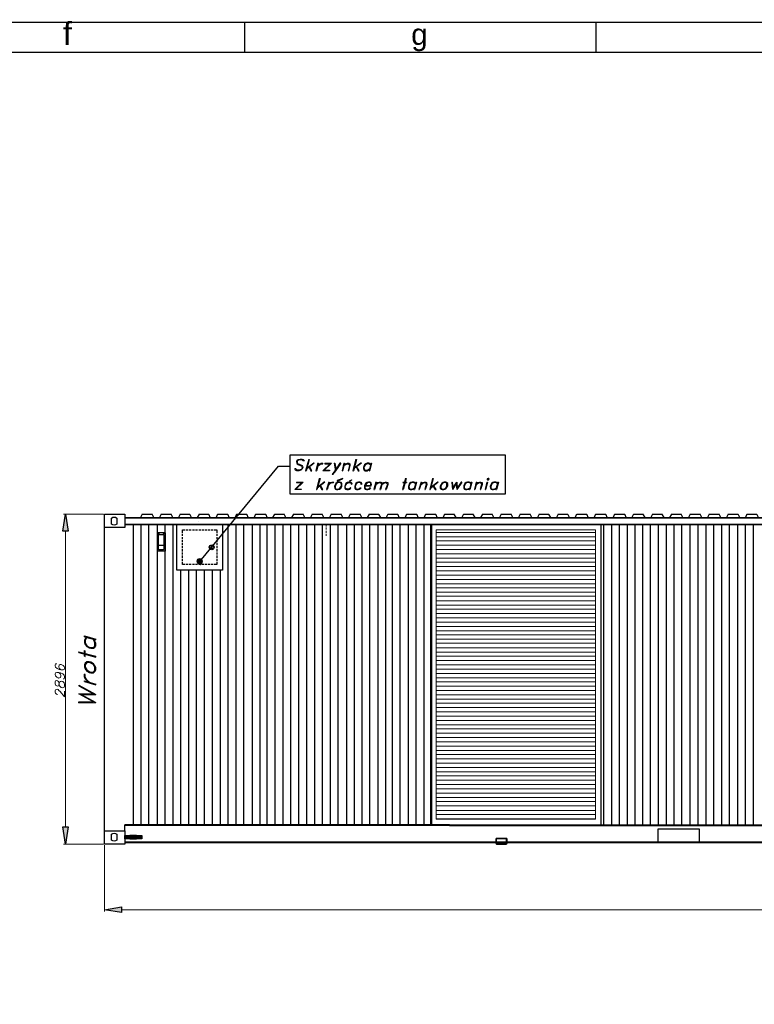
# Model space of a CAD drawing. Header units: millimetres. Extents: x 0 to 1151, y 0 to 297.
# Tile 76 of 93: x 223 to 312, y 179 to 297. Entities that reach past the tile are written whole.
import ezdxf

# ---------------------------------------------------------------- set-up
doc = ezdxf.new("R2010")
doc.units = ezdxf.units.MM
doc.header["$MEASUREMENT"] = 0
doc.layers.get('0').update_dxf_attribs({"linetype": 'CONTINUOUS'})
doc.styles.add('Arial$001H0', font='arial.ttf')

msp = doc.modelspace()

# ---------------------------------------------------------------- hatches: boundary and pattern name
at = {"true_color": 0x000007}
for points in [[(229.02, 235.65), (228.35, 235.65), (228.68, 237.68)], [(244.64, 232.22), (244.56, 231.97), (244.9, 231.97)], [(244.56, 231.97), (244.69, 231.72), (244.9, 231.97)], [(244.86, 232.31), (244.64, 232.22), (244.9, 231.97)], [(244.69, 231.72), (244.94, 231.63), (244.9, 231.97)], [(245.11, 232.27), (244.86, 232.31), (244.9, 231.97)], [(245.24, 232.01), (245.11, 232.27), (244.9, 231.97)], [(245.15, 231.76), (245.24, 232.01), (244.9, 231.97)], [(244.94, 231.63), (245.15, 231.76), (244.9, 231.97)], [(228.35, 199.97), (229.02, 199.97), (228.68, 197.89)], [(236.47, 198.53), (235.84, 198.53), (235.84, 198.91), (236.47, 198.91)], [(237.28, 198.91), (236.47, 198.91), (236.47, 198.53), (237.28, 198.53)], [(237.91, 198.53), (237.28, 198.53), (237.28, 198.91), (237.91, 198.91)], [(235.46, 190.31), (235.46, 189.64), (233.38, 189.97)]]:
    msp.add_hatch(color=7, dxfattribs=at).paths.add_polyline_path(points)

# ---------------------------------------------------------------- linework, layer by layer
at = {"color": 7, "linetype": 'Continuous', "lineweight": 25, "true_color": 0x000007}
for p, q in [((420.03, 297.01), (210.02, 297.01)), ((250.32, 297.01), (250.32, 293.37)), ((292.73, 297.01), (292.73, 293.37)), ((258.7, 243.86), (257.81, 243.15)), ((260.65, 243.78), (259.76, 242.93)), ((260.82, 243.86), (259.93, 242.98)), ((260.01, 243.86), (260.82, 243.86)), ((261.11, 243.86), (261.28, 242.93)), ((264.41, 243.86), (263.48, 243.15)), ((257.22, 241.49), (256.37, 240.65)), ((257.39, 241.54), (256.5, 240.69)), ((256.58, 241.54), (257.39, 241.54)), ((260.01, 241.54), (259.08, 240.82)), ((273.68, 241.54), (272.8, 240.82)), ((275.34, 241.54), (275.42, 240.65)), ((275.84, 241.37), (275.42, 240.65)), ((275.84, 241.37), (275.93, 240.65)), ((275.93, 241.54), (275.97, 240.82)), ((276.52, 241.54), (275.93, 240.65)), ((234.23, 236.5), (234.23, 237.22)), ((234.91, 236.5), (234.91, 237.22)), ((235.84, 237.26), (398.14, 237.26)), ((398.14, 237.26), (235.84, 237.26)), ((235.84, 236.46), (398.14, 236.46)), ((398.14, 236.46), (235.84, 236.46)), ((236.9, 200.22), (236.9, 236.46)), ((237.83, 200.22), (237.83, 236.46)), ((238.76, 200.22), (238.76, 236.46)), ((239.78, 200.22), (239.78, 236.46)), ((240.71, 200.22), (240.71, 236.46)), ((241.68, 200.22), (241.68, 236.46)), ((242.15, 236.46), (242.4, 236.46)), ((242.15, 236.2), (242.15, 236.46)), ((242.15, 236.46), (242.4, 236.46)), ((242.15, 236.2), (242.15, 236.46)), ((242.53, 236.46), (242.78, 236.46)), ((242.53, 236.46), (242.78, 236.46)), ((242.91, 236.46), (243.12, 236.46)), ((242.91, 236.46), (243.12, 236.46)), ((243.25, 236.46), (243.5, 236.46)), ((243.25, 236.46), (243.5, 236.46)), ((243.63, 236.46), (243.88, 236.46)), ((243.63, 236.46), (243.88, 236.46)), ((244.01, 236.46), (244.26, 236.46)), ((244.01, 236.46), (244.26, 236.46)), ((244.39, 236.46), (244.64, 236.46)), ((244.39, 236.46), (244.64, 236.46)), ((244.77, 236.8), (244.77, 236.8)), ((244.77, 236.8), (244.77, 236.8)), ((244.77, 236.8), (244.77, 236.8)), ((244.77, 236.8), (244.77, 236.8)), ((244.77, 236.8), (244.77, 236.8)), ((244.77, 236.8), (244.77, 236.8)), ((244.77, 236.8), (244.77, 236.8)), ((244.77, 236.8), (244.77, 236.8)), ((244.77, 236.8), (244.77, 236.8)), ((244.77, 236.8), (244.77, 236.8)), ((244.77, 236.8), (244.77, 236.8)), ((244.77, 236.8), (244.77, 236.8)), ((244.77, 236.8), (244.77, 236.8)), ((244.77, 236.8), (244.77, 236.8)), ((244.77, 236.46), (245.03, 236.46)), ((244.77, 236.46), (245.03, 236.46)), ((245.15, 236.46), (245.41, 236.46)), ((245.15, 236.46), (245.41, 236.46)), ((245.53, 236.46), (245.74, 236.46)), ((245.53, 236.46), (245.74, 236.46)), ((245.87, 236.46), (246.13, 236.46)), ((245.87, 236.46), (246.13, 236.46)), ((246.25, 236.46), (246.51, 236.46)), ((246.25, 236.46), (246.51, 236.46)), ((246.63, 236.46), (246.89, 236.46)), ((246.63, 236.46), (246.89, 236.46)), ((247.01, 236.46), (247.27, 236.46)), ((247.01, 236.46), (247.27, 236.46)), ((248.33, 200.22), (248.33, 236.46)), ((249.3, 200.22), (249.3, 236.46)), ((250.23, 200.22), (250.23, 236.46)), ((251.25, 200.22), (251.25, 236.46)), ((252.18, 200.22), (252.18, 236.46)), ((253.03, 200.22), (253.03, 236.46)), ((254, 200.22), (254, 236.46)), ((254.97, 200.22), (254.97, 236.46)), ((255.9, 200.22), (255.9, 236.46)), ((256.88, 200.22), (256.88, 236.46)), ((257.81, 200.22), (257.81, 236.46)), ((258.78, 200.22), (258.78, 236.46)), ((259.71, 200.22), (259.71, 236.46)), ((260.69, 200.22), (260.69, 236.46)), ((261.62, 200.22), (261.62, 236.46)), ((262.64, 200.22), (262.64, 236.46)), ((263.57, 200.22), (263.57, 236.46)), ((264.5, 200.22), (264.5, 236.46)), ((265.43, 200.22), (265.43, 236.46)), ((266.45, 200.22), (266.45, 236.46)), ((267.38, 200.22), (267.38, 236.46)), ((268.18, 200.22), (268.18, 236.46)), ((269.11, 200.22), (269.11, 236.46)), ((270.09, 200.22), (270.09, 236.46)), ((271.02, 200.22), (271.02, 236.46)), ((271.99, 200.22), (271.99, 236.46)), ((272.92, 200.22), (272.92, 236.46)), ((293.67, 200.22), (293.67, 236.46)), ((294.64, 200.22), (294.64, 236.46)), ((295.57, 200.22), (295.57, 236.46)), ((296.54, 200.22), (296.54, 236.46)), ((297.48, 200.22), (297.48, 236.46)), ((298.37, 200.22), (298.37, 236.46)), ((299.3, 200.22), (299.3, 236.46)), ((300.27, 200.22), (300.27, 236.46)), ((301.24, 200.22), (301.24, 236.46)), ((302.18, 200.22), (302.18, 236.46)), ((303.11, 200.22), (303.11, 236.46)), ((304.12, 200.22), (304.12, 236.46)), ((305.05, 200.22), (305.05, 236.46)), ((306.03, 200.22), (306.03, 236.46)), ((306.96, 200.22), (306.96, 236.46)), ((307.93, 200.22), (307.93, 236.46)), ((308.86, 200.22), (308.86, 236.46)), ((309.84, 200.22), (309.84, 236.46)), ((310.77, 200.22), (310.77, 236.46)), ((311.74, 200.22), (311.74, 236.46)), ((233.38, 197.89), (233.38, 236.08)), ((240.71, 235.44), (239.78, 235.44)), ((239.78, 235.44), (239.78, 233.24)), ((240.71, 235.44), (240.71, 233.24)), ((242.15, 235.82), (242.15, 236.08)), ((242.15, 235.82), (242.15, 236.08)), ((242.15, 235.44), (242.15, 235.69)), ((242.15, 235.44), (242.15, 235.69)), ((242.15, 235.06), (242.15, 235.31)), ((242.15, 235.06), (242.15, 235.31)), ((242.82, 235.78), (243.12, 235.78)), ((242.82, 235.44), (242.82, 235.78)), ((242.82, 235.06), (242.82, 235.31)), ((243.25, 235.78), (243.5, 235.78)), ((243.63, 235.78), (243.88, 235.78)), ((244.01, 235.78), (244.26, 235.78)), ((244.39, 235.78), (244.64, 235.78)), ((244.77, 235.78), (245.03, 235.78)), ((245.15, 235.78), (245.41, 235.78)), ((245.53, 235.78), (245.74, 235.78)), ((245.87, 235.78), (246.13, 235.78)), ((246.25, 235.78), (246.51, 235.78)), ((246.97, 235.31), (246.97, 235.06)), ((247.65, 236.08), (247.65, 235.82)), ((247.65, 236.08), (247.65, 235.82)), ((247.65, 235.69), (247.65, 235.44)), ((247.65, 235.69), (247.65, 235.44)), ((247.65, 235.31), (247.65, 235.06)), ((247.65, 235.31), (247.65, 235.06)), ((242.15, 234.68), (242.15, 234.93)), ((242.15, 234.68), (242.15, 234.93)), ((242.15, 234.34), (242.15, 234.55)), ((242.15, 234.34), (242.15, 234.55)), ((242.15, 233.96), (242.15, 234.21)), ((242.15, 233.96), (242.15, 234.21)), ((242.82, 234.68), (242.82, 234.93)), ((242.82, 234.34), (242.82, 234.55)), ((242.82, 233.96), (242.82, 234.21)), ((246.97, 234.93), (246.97, 234.68)), ((246.97, 234.55), (246.97, 234.34)), ((246.97, 234.21), (246.97, 233.96)), ((247.65, 234.93), (247.65, 234.68)), ((247.65, 234.93), (247.65, 234.68)), ((247.65, 234.55), (247.65, 234.34)), ((247.65, 234.55), (247.65, 234.34)), ((247.65, 234.21), (247.65, 233.96)), ((247.65, 234.21), (247.65, 233.96)), ((258.78, 235.06), (258.78, 235.06)), ((258.78, 235.06), (258.83, 235.06)), ((258.83, 235.06), (258.78, 235.06)), ((258.78, 235.06), (258.83, 235.06)), ((258.78, 235.06), (258.78, 235.06)), ((258.78, 235.06), (258.78, 235.06)), ((258.78, 235.06), (258.78, 235.06)), ((258.78, 235.06), (258.78, 235.06)), ((258.83, 235.06), (258.78, 235.06)), ((258.83, 235.06), (258.83, 235.06)), ((258.83, 235.06), (258.83, 235.06)), ((258.83, 235.06), (258.83, 235.06)), ((258.83, 235.06), (258.83, 235.06)), ((240.71, 233.24), (239.78, 233.24)), ((240.62, 233.92), (239.86, 233.92)), ((242.15, 233.58), (242.15, 233.83)), ((242.15, 233.58), (242.15, 233.83)), ((242.15, 233.2), (242.15, 233.45)), ((242.15, 233.2), (242.15, 233.45)), ((242.15, 232.82), (242.15, 233.07)), ((242.15, 232.82), (242.15, 233.07)), ((242.82, 233.58), (242.82, 233.83)), ((242.82, 233.2), (242.82, 233.45)), ((242.82, 232.82), (242.82, 233.07)), ((246.97, 233.83), (246.97, 233.58)), ((246.97, 233.45), (246.97, 233.2)), ((246.97, 233.07), (246.97, 232.82)), ((247.65, 233.83), (247.65, 233.58)), ((247.65, 233.83), (247.65, 233.58)), ((247.65, 233.45), (247.65, 233.2)), ((247.65, 233.45), (247.65, 233.2)), ((247.65, 233.07), (247.65, 232.82)), ((247.65, 233.07), (247.65, 232.82)), ((242.15, 232.43), (242.15, 232.69)), ((242.15, 232.43), (242.15, 232.69)), ((242.15, 232.05), (242.15, 232.31)), ((242.15, 232.05), (242.15, 232.31)), ((242.15, 231.72), (242.15, 231.93)), ((242.15, 231.72), (242.15, 231.93)), ((242.82, 232.43), (242.82, 232.69)), ((242.82, 232.05), (242.82, 232.31)), ((246.97, 232.69), (246.97, 232.43)), ((246.97, 232.31), (246.97, 232.05)), ((247.65, 232.69), (247.65, 232.43)), ((247.65, 232.69), (247.65, 232.43)), ((247.65, 232.31), (247.65, 232.05)), ((247.65, 232.31), (247.65, 232.05)), ((247.65, 231.93), (247.65, 231.72)), ((247.65, 231.93), (247.65, 231.72)), ((242.15, 231.33), (242.15, 231.59)), ((242.15, 231.33), (242.15, 231.59)), ((242.78, 230.95), (242.53, 230.95)), ((242.78, 230.95), (242.53, 230.95)), ((242.61, 200.22), (242.61, 230.95)), ((243.12, 230.95), (242.91, 230.95)), ((243.12, 230.95), (242.91, 230.95)), ((243.5, 231.63), (243.25, 231.63)), ((243.5, 230.95), (243.25, 230.95)), ((243.5, 230.95), (243.25, 230.95)), ((243.59, 200.22), (243.59, 230.95)), ((243.88, 231.63), (243.63, 231.63)), ((243.88, 230.95), (243.63, 230.95)), ((243.88, 230.95), (243.63, 230.95)), ((244.26, 231.63), (244.01, 231.63)), ((244.26, 230.95), (244.01, 230.95)), ((244.26, 230.95), (244.01, 230.95)), ((244.64, 231.63), (244.39, 231.63)), ((244.64, 230.95), (244.39, 230.95)), ((244.64, 230.95), (244.39, 230.95)), ((244.52, 200.22), (244.52, 230.95)), ((245.03, 231.63), (244.77, 231.63)), ((245.03, 230.95), (244.77, 230.95)), ((245.03, 230.95), (244.77, 230.95)), ((245.41, 231.63), (245.15, 231.63)), ((245.41, 230.95), (245.15, 230.95)), ((245.41, 230.95), (245.15, 230.95)), ((245.49, 200.22), (245.49, 230.95)), ((245.74, 231.63), (245.53, 231.63)), ((245.74, 230.95), (245.53, 230.95)), ((245.74, 230.95), (245.53, 230.95)), ((246.13, 231.63), (245.87, 231.63)), ((246.13, 230.95), (245.87, 230.95)), ((246.13, 230.95), (245.87, 230.95)), ((246.51, 231.63), (246.25, 231.63)), ((246.51, 230.95), (246.25, 230.95)), ((246.51, 230.95), (246.25, 230.95)), ((246.42, 200.22), (246.42, 230.95)), ((246.89, 230.95), (246.63, 230.95)), ((246.89, 230.95), (246.63, 230.95)), ((247.27, 230.95), (247.01, 230.95)), ((247.27, 230.95), (247.01, 230.95)), ((247.4, 200.22), (247.4, 230.95)), ((247.65, 231.59), (247.65, 231.33)), ((247.65, 231.59), (247.65, 231.33)), ((230.29, 217.07), (232.37, 215.92)), ((230.29, 216.01), (232.07, 216.01)), ((230.59, 215.92), (232.37, 214.95)), ((230.59, 215.92), (232.37, 215.92)), ((230.29, 214.91), (232.37, 214.95)), ((275.04, 200.22), (235.84, 200.22)), ((235.84, 199.5), (235.84, 200.22)), ((275.04, 200.13), (235.84, 200.13)), ((275.04, 200.22), (398.14, 200.22)), ((275.04, 200.13), (398.14, 200.13)), ((234.23, 198.36), (234.23, 199.08)), ((234.91, 198.36), (234.91, 199.08)), ((235.84, 198.14), (398.14, 198.14)), ((235.84, 198.06), (398.14, 198.06))]:
    msp.add_line(p, q, dxfattribs=at)
at = {"color": 7, "linetype": 'Continuous', "lineweight": 18, "true_color": 0x000007}
for p, q in [((416.43, 293.37), (213.61, 293.37)), ((258.78, 236.46), (258.78, 236.2)), ((260.18, 236.46), (260.18, 236.2)), ((258.78, 236.08), (258.78, 235.82)), ((258.78, 235.69), (258.78, 235.44)), ((258.78, 235.31), (258.78, 235.06)), ((260.18, 236.08), (260.18, 235.82)), ((260.18, 235.69), (260.18, 235.44)), ((260.18, 235.31), (260.18, 235.06))]:
    msp.add_line(p, q, dxfattribs=at)
at = {"color": 7, "linetype": 'Continuous', "lineweight": 9, "true_color": 0x000007}
for p, q in [((233.26, 237.68), (228.47, 237.68)), ((228.68, 199.97), (228.68, 235.65)), ((273.43, 235.48), (292.69, 235.48)), ((273.43, 234.97), (292.69, 234.97)), ((273.43, 234.47), (292.69, 234.47)), ((273.43, 233.96), (292.69, 233.96)), ((273.43, 233.41), (292.69, 233.41)), ((273.43, 232.9), (292.69, 232.9)), ((273.43, 232.39), (292.69, 232.39)), ((273.43, 231.88), (292.69, 231.88)), ((273.43, 231.38), (292.69, 231.38)), ((273.43, 230.87), (292.69, 230.87)), ((273.43, 230.32), (292.69, 230.32)), ((273.43, 229.81), (292.69, 229.81)), ((273.43, 229.3), (292.69, 229.3)), ((273.43, 228.79), (292.69, 228.79)), ((273.43, 228.29), (292.69, 228.29)), ((273.43, 227.78), (292.69, 227.78)), ((273.43, 227.23), (292.69, 227.23)), ((273.43, 226.72), (292.69, 226.72)), ((273.43, 226.21), (292.69, 226.21)), ((273.43, 225.7), (292.69, 225.7)), ((273.43, 225.2), (292.69, 225.2)), ((273.43, 224.65), (292.69, 224.65)), ((273.43, 224.14), (292.69, 224.14)), ((273.43, 223.63), (292.69, 223.63)), ((273.43, 223.12), (292.69, 223.12)), ((273.43, 222.61), (292.69, 222.61)), ((273.43, 222.11), (292.69, 222.11)), ((273.43, 221.56), (292.69, 221.56)), ((273.43, 221.05), (292.69, 221.05)), ((273.43, 220.54), (292.69, 220.54)), ((273.43, 220.03), (292.69, 220.03)), ((273.43, 219.52), (292.69, 219.52)), ((273.43, 218.97), (292.69, 218.97)), ((273.43, 218.46), (292.69, 218.46)), ((273.43, 217.96), (292.69, 217.96)), ((273.43, 217.45), (292.69, 217.45)), ((273.43, 216.94), (292.69, 216.94)), ((273.43, 216.43), (292.69, 216.43)), ((273.43, 215.88), (292.69, 215.88)), ((273.43, 215.37), (292.69, 215.37)), ((273.43, 214.87), (292.69, 214.87)), ((273.43, 214.36), (292.69, 214.36)), ((273.43, 213.85), (292.69, 213.85)), ((273.43, 213.3), (292.69, 213.3)), ((273.43, 212.79), (292.69, 212.79)), ((273.43, 212.28), (292.69, 212.28)), ((273.43, 211.78), (292.69, 211.78)), ((273.43, 211.27), (292.69, 211.27)), ((273.43, 210.76), (292.69, 210.76)), ((273.43, 210.21), (292.69, 210.21)), ((273.43, 209.7), (292.69, 209.7)), ((273.43, 209.19), (292.69, 209.19)), ((273.43, 208.69), (292.69, 208.69)), ((273.43, 208.18), (292.69, 208.18)), ((273.43, 207.63), (292.69, 207.63)), ((273.43, 207.12), (292.69, 207.12)), ((273.43, 206.61), (292.69, 206.61)), ((273.43, 206.1), (292.69, 206.1)), ((273.43, 205.6), (292.69, 205.6)), ((273.43, 205.09), (292.69, 205.09)), ((273.43, 204.54), (292.69, 204.54)), ((273.43, 204.03), (292.69, 204.03)), ((273.43, 203.52), (292.69, 203.52)), ((273.43, 203.01), (292.69, 203.01)), ((273.43, 202.51), (292.69, 202.51)), ((273.43, 201.95), (292.69, 201.95)), ((273.43, 201.45), (292.69, 201.45)), ((273.43, 200.94), (292.69, 200.94)), ((233.26, 197.89), (228.47, 197.89)), ((233.38, 197.76), (233.38, 189.76)), ((235.46, 189.97), (398.53, 189.97))]:
    msp.add_line(p, q, dxfattribs=at)
at = {"color": 7, "linetype": 'Continuous', "lineweight": -2, "true_color": 0x000007}
for points in [[(3.6, 3.64), (416.43, 3.64), (416.43, 293.37), (3.6, 293.37)], [(229.02, 235.65), (228.35, 235.65), (228.68, 237.68)], [(244.64, 232.22), (244.56, 231.97), (244.9, 231.97)], [(244.56, 231.97), (244.69, 231.72), (244.9, 231.97)], [(244.86, 232.31), (244.64, 232.22), (244.9, 231.97)], [(244.69, 231.72), (244.94, 231.63), (244.9, 231.97)], [(245.11, 232.27), (244.86, 232.31), (244.9, 231.97)], [(245.24, 232.01), (245.11, 232.27), (244.9, 231.97)], [(245.15, 231.76), (245.24, 232.01), (244.9, 231.97)], [(244.94, 231.63), (245.15, 231.76), (244.9, 231.97)], [(228.35, 199.97), (229.02, 199.97), (228.68, 197.89)], [(236.47, 198.53), (235.84, 198.53), (235.84, 198.91), (236.47, 198.91)], [(237.28, 198.91), (236.47, 198.91), (236.47, 198.53), (237.28, 198.53)], [(237.91, 198.53), (237.28, 198.53), (237.28, 198.91), (237.91, 198.91)], [(235.46, 190.31), (235.46, 189.64), (233.38, 189.97)]]:
    msp.add_lwpolyline(points, close=True, dxfattribs=at)
at = {"color": 7, "linetype": 'Continuous', "lineweight": 25, "true_color": 0x000007}
for points in [[(255.82, 244.84), (281.77, 244.84), (281.77, 240.1), (255.82, 240.1)], [(261.66, 241.54), (261.49, 241.49), (261.32, 241.37), (261.2, 241.16), (261.15, 241.03), (261.2, 240.82), (261.28, 240.69), (261.41, 240.65), (261.58, 240.65), (261.75, 240.69), (261.92, 240.82), (262.04, 241.03), (262.04, 241.16), (262.04, 241.37), (261.96, 241.49), (261.83, 241.54)], [(261.62, 241.49), (261.49, 241.41), (261.41, 241.37), (261.28, 241.16), (261.24, 241.03), (261.24, 240.82), (261.28, 240.77), (261.41, 240.69), (261.62, 240.69), (261.75, 240.77), (261.83, 240.82), (261.96, 241.03), (262, 241.16), (262, 241.37), (261.92, 241.41), (261.83, 241.49)], [(261.49, 241.75), (261.49, 241.66), (262.13, 241.96), (262.17, 242)], [(263.1, 240.9), (263.02, 240.77), (262.85, 240.69), (262.68, 240.69), (262.55, 240.77), (262.51, 240.82), (262.47, 241.03), (262.51, 241.16), (262.64, 241.37), (262.72, 241.41), (262.89, 241.49), (263.06, 241.49), (263.19, 241.41), (263.23, 241.28), (263.31, 241.37), (263.19, 241.49), (263.1, 241.54), (262.89, 241.54), (262.72, 241.49), (262.55, 241.37), (262.47, 241.16), (262.42, 241.03), (262.42, 240.82), (262.51, 240.69), (262.64, 240.65), (262.85, 240.65), (262.97, 240.69), (263.14, 240.82)], [(262.97, 241.66), (263.02, 241.71), (263.19, 241.79), (263.23, 241.83), (263.23, 241.79), (263.02, 241.71)], [(274.4, 241.54), (274.28, 241.49), (274.11, 241.37), (273.98, 241.16), (273.94, 241.03), (273.94, 240.82), (274.07, 240.69), (274.15, 240.65), (274.36, 240.65), (274.49, 240.69), (274.66, 240.82), (274.79, 241.03), (274.83, 241.16), (274.83, 241.37), (274.7, 241.49), (274.62, 241.54)], [(274.4, 241.49), (274.24, 241.41), (274.15, 241.37), (274.02, 241.16), (274.02, 241.03), (274.02, 240.82), (274.07, 240.77), (274.19, 240.69), (274.36, 240.69), (274.53, 240.77), (274.62, 240.82), (274.74, 241.03), (274.74, 241.16), (274.74, 241.37), (274.7, 241.41), (274.57, 241.49)], [(279.7, 242), (279.61, 241.96), (279.61, 241.88), (279.65, 241.83), (279.74, 241.83), (279.78, 241.88), (279.82, 241.96), (279.78, 242)], [(279.7, 241.96), (279.65, 241.88), (279.74, 241.88), (279.74, 241.96)], [(235.84, 236.08), (233.38, 236.08), (233.38, 237.68), (235.84, 237.68)], [(240.54, 235.19), (239.95, 235.19), (239.86, 235.14), (239.86, 235.1), (239.86, 233.49), (239.86, 233.45), (239.95, 233.41), (240.54, 233.41), (240.58, 233.45), (240.62, 233.49), (240.62, 235.1), (240.58, 235.14)], [(258.83, 235.06), (258.78, 235.06)], [(258.83, 235.06), (258.78, 235.06)], [(258.78, 235.06), (258.83, 235.06)], [(258.83, 235.06), (258.78, 235.06)], [(258.83, 235.06), (258.78, 235.06)], [(258.83, 235.06), (258.78, 235.06)], [(246.34, 233.87), (246.34, 233.49)], [(230.97, 219.27), (231.06, 219.02), (231.27, 218.76), (231.56, 218.59), (231.77, 218.55), (232.07, 218.55), (232.24, 218.72), (232.37, 218.89), (232.37, 219.18), (232.24, 219.4), (232.07, 219.65), (231.77, 219.82), (231.56, 219.86), (231.27, 219.86), (231.06, 219.73), (230.97, 219.57)], [(231.06, 219.23), (231.18, 219.02), (231.27, 218.89), (231.56, 218.72), (231.77, 218.63), (232.07, 218.68), (232.16, 218.72), (232.24, 218.89), (232.24, 219.18), (232.16, 219.44), (232.07, 219.57), (231.77, 219.73), (231.56, 219.78), (231.27, 219.78), (231.18, 219.69), (231.06, 219.52)], [(235.84, 197.89), (233.38, 197.89), (233.38, 199.5), (235.84, 199.5)], [(282.02, 197.98), (282.02, 198.48), (281.98, 198.57), (281.9, 198.57), (280.71, 198.57), (280.67, 198.57), (280.63, 198.48), (280.63, 197.98), (280.67, 197.93), (280.71, 197.89), (281.9, 197.89), (281.98, 197.93)], [(281.94, 198.02), (281.94, 198.44), (281.94, 198.48), (281.9, 198.53), (280.75, 198.53), (280.71, 198.48), (280.67, 198.44), (280.67, 198.02), (280.71, 197.98), (280.75, 197.93), (281.9, 197.93), (281.94, 197.98)]]:
    msp.add_lwpolyline(points, close=True, dxfattribs=at)
for points in [[(257.56, 244.12), (257.43, 244.25), (257.26, 244.29), (257.01, 244.29), (256.79, 244.25), (256.62, 244.12), (256.58, 243.99), (256.62, 243.86), (256.67, 243.78), (256.79, 243.7), (257.05, 243.57), (257.17, 243.53), (257.22, 243.44), (257.26, 243.31), (257.22, 243.15), (257.13, 243.06), (256.92, 242.98), (256.67, 242.98), (256.54, 243.06), (256.5, 243.15), (256.37, 243.15)], [(257.56, 244.12), (257.39, 244.12), (257.34, 244.16), (257.26, 244.25), (256.96, 244.25), (256.75, 244.16), (256.67, 244.12), (256.67, 243.99), (256.67, 243.86), (256.79, 243.78), (257.09, 243.65), (257.22, 243.57), (257.3, 243.44), (257.34, 243.31), (257.26, 243.15), (257.09, 242.98), (256.88, 242.93), (256.62, 242.93), (256.46, 242.98), (256.37, 243.15)], [(258.06, 244.29), (257.68, 242.93), (257.73, 242.93)], [(258.06, 244.29), (258.11, 244.29), (257.73, 242.93)], [(258.7, 243.86), (258.66, 243.86), (257.81, 243.19)], [(259.16, 243.86), (258.91, 242.93), (259, 242.93)], [(259.16, 243.86), (259.25, 243.86), (259, 242.93)], [(259.12, 243.44), (259.25, 243.65), (259.42, 243.78), (259.55, 243.86), (259.76, 243.86)], [(259.12, 243.44), (259.25, 243.57), (259.38, 243.7), (259.55, 243.78), (259.76, 243.78), (259.76, 243.86)], [(260.01, 243.86), (260.01, 243.78), (260.65, 243.78)], [(261.92, 243.86), (261.83, 243.86), (261.32, 243.06), (260.9, 242.47)], [(261.92, 243.86), (261.28, 242.93), (260.94, 242.47), (260.9, 242.47)], [(261.11, 243.86), (261.2, 243.86), (261.32, 243.06)], [(262.3, 243.86), (262.09, 242.93), (262.13, 242.93)], [(262.3, 243.86), (262.38, 243.86), (262.13, 242.93)], [(262.3, 243.57), (262.55, 243.78), (262.72, 243.86), (262.89, 243.86), (263.02, 243.78), (263.02, 243.57), (262.85, 242.93)], [(262.3, 243.57), (262.55, 243.7), (262.68, 243.78), (262.81, 243.78), (262.93, 243.7), (262.97, 243.57), (262.81, 242.93), (262.85, 242.93)], [(263.74, 244.29), (263.36, 242.93), (263.44, 242.93)], [(263.74, 244.29), (263.82, 244.29), (263.44, 242.93)], [(264.41, 243.86), (264.33, 243.86), (263.52, 243.19)], [(265.51, 243.65), (265.43, 243.78), (265.3, 243.86), (265.13, 243.86), (264.96, 243.78), (264.79, 243.65), (264.71, 243.44), (264.67, 243.31), (264.67, 243.15), (264.75, 242.98), (264.88, 242.93), (265.09, 242.93), (265.22, 242.98), (265.39, 243.15)], [(265.51, 243.65), (265.3, 243.78), (265.09, 243.78), (264.96, 243.7), (264.88, 243.65), (264.75, 243.44), (264.71, 243.31), (264.75, 243.15), (264.79, 243.06), (264.88, 242.98), (265.09, 242.98), (265.39, 243.15)], [(265.6, 243.86), (265.35, 242.93), (265.39, 242.93)], [(265.6, 243.86), (265.64, 243.86), (265.39, 242.93)], [(244.9, 231.97), (254.42, 243.48), (255.82, 243.48)], [(258.06, 243.4), (258.32, 242.93), (258.44, 242.93), (258.15, 243.44)], [(259.93, 242.98), (260.56, 242.98), (260.56, 242.93), (259.76, 242.93)], [(263.78, 243.4), (264.03, 242.93), (264.16, 242.93), (263.82, 243.44)], [(256.58, 241.54), (256.58, 241.49), (257.22, 241.49)], [(259.33, 242), (259, 240.65), (259.04, 240.65)], [(259.33, 242), (259.42, 242), (259.04, 240.65)], [(260.01, 241.54), (259.93, 241.54), (259.12, 240.9)], [(259.38, 241.11), (259.63, 240.65), (259.76, 240.65), (259.46, 241.16)], [(260.48, 241.54), (260.22, 240.65), (260.27, 240.65)], [(260.48, 241.54), (260.52, 241.54), (260.27, 240.65)], [(260.43, 241.16), (260.56, 241.37), (260.69, 241.49), (260.86, 241.54), (261.07, 241.54)], [(260.43, 241.16), (260.52, 241.28), (260.69, 241.41), (260.86, 241.49), (261.03, 241.49), (261.07, 241.54)], [(264.46, 241.37), (264.37, 241.49), (264.24, 241.54), (264.08, 241.54), (263.91, 241.49), (263.74, 241.37), (263.65, 241.16), (263.61, 241.03), (263.61, 240.82), (263.69, 240.69), (263.82, 240.65), (264.03, 240.65), (264.16, 240.69), (264.33, 240.82)], [(264.46, 241.37), (264.37, 241.28), (264.37, 241.41), (264.24, 241.49), (264.03, 241.49), (263.91, 241.41), (263.82, 241.37), (263.69, 241.16), (263.65, 241.03), (263.69, 240.82), (263.74, 240.77), (263.82, 240.69), (264.03, 240.69), (264.2, 240.77), (264.29, 240.9), (264.33, 240.82)], [(264.88, 241.11), (265.6, 241.11), (265.64, 241.28), (265.6, 241.41), (265.56, 241.49), (265.43, 241.54), (265.26, 241.54), (265.09, 241.49), (264.92, 241.37), (264.79, 241.16), (264.79, 241.03), (264.79, 240.82), (264.88, 240.69), (265.01, 240.65), (265.18, 240.65), (265.35, 240.69), (265.51, 240.82)], [(264.88, 241.16), (265.51, 241.16), (265.56, 241.28), (265.56, 241.41), (265.43, 241.49), (265.22, 241.49), (265.09, 241.41), (265.01, 241.37), (264.88, 241.16), (264.84, 241.03), (264.84, 240.82), (264.92, 240.77), (265.01, 240.69), (265.22, 240.69), (265.35, 240.77), (265.47, 240.9), (265.51, 240.82)], [(266.15, 241.54), (265.9, 240.65), (265.98, 240.65)], [(266.15, 241.54), (266.23, 241.54), (265.98, 240.65)], [(266.15, 241.28), (266.4, 241.49), (266.57, 241.54), (266.74, 241.54), (266.87, 241.49), (266.87, 241.28), (266.7, 240.65)], [(266.15, 241.28), (266.4, 241.41), (266.53, 241.49), (266.66, 241.49), (266.78, 241.41), (266.83, 241.28), (266.62, 240.65), (266.7, 240.65)], [(266.87, 241.28), (267.12, 241.49), (267.29, 241.54), (267.46, 241.54), (267.59, 241.49), (267.59, 241.28), (267.42, 240.65)], [(266.87, 241.28), (267.12, 241.41), (267.25, 241.49), (267.38, 241.49), (267.5, 241.41), (267.55, 241.28), (267.33, 240.65), (267.42, 240.65)], [(269.75, 242), (269.37, 240.65), (269.45, 240.65)], [(269.45, 241.54), (269.41, 241.49), (269.87, 241.49)], [(269.75, 242), (269.83, 242), (269.45, 240.65)], [(269.45, 241.54), (269.87, 241.54), (269.87, 241.49)], [(270.93, 241.37), (270.85, 241.49), (270.76, 241.54), (270.55, 241.54), (270.38, 241.49), (270.21, 241.37), (270.13, 241.16), (270.09, 241.03), (270.09, 240.82), (270.17, 240.69), (270.3, 240.65), (270.51, 240.65), (270.64, 240.69), (270.81, 240.82)], [(270.93, 241.37), (270.72, 241.49), (270.51, 241.49), (270.38, 241.41), (270.3, 241.37), (270.17, 241.16), (270.13, 241.03), (270.17, 240.82), (270.21, 240.77), (270.3, 240.69), (270.51, 240.69), (270.81, 240.82)], [(271.02, 241.54), (270.76, 240.65), (270.81, 240.65)], [(271.02, 241.54), (271.06, 241.54), (270.81, 240.65)], [(271.61, 241.54), (271.36, 240.65), (271.4, 240.65)], [(271.61, 241.54), (271.65, 241.54), (271.4, 240.65)], [(271.61, 241.28), (271.82, 241.49), (271.99, 241.54), (272.2, 241.54), (272.29, 241.49), (272.33, 241.28), (272.12, 240.65)], [(271.61, 241.28), (271.82, 241.41), (271.95, 241.49), (272.12, 241.49), (272.2, 241.41), (272.25, 241.28), (272.08, 240.65), (272.12, 240.65)], [(273.01, 242), (272.67, 240.65), (272.71, 240.65)], [(273.01, 242), (273.09, 242), (272.71, 240.65)], [(273.68, 241.54), (273.64, 241.54), (272.8, 240.9)], [(273.05, 241.11), (273.3, 240.65), (273.43, 240.65), (273.13, 241.16)], [(275.34, 241.54), (275.38, 241.54), (275.46, 240.82), (275.93, 241.54)], [(276.52, 241.54), (276.44, 241.54), (275.97, 240.82)], [(277.62, 241.37), (277.54, 241.49), (277.41, 241.54), (277.24, 241.54), (277.07, 241.49), (276.9, 241.37), (276.78, 241.16), (276.78, 241.03), (276.78, 240.82), (276.86, 240.69), (276.99, 240.65), (277.16, 240.65), (277.33, 240.69), (277.49, 240.82)], [(277.62, 241.37), (277.41, 241.49), (277.2, 241.49), (277.07, 241.41), (276.99, 241.37), (276.86, 241.16), (276.82, 241.03), (276.82, 240.82), (276.9, 240.77), (276.99, 240.69), (277.2, 240.69), (277.49, 240.82)], [(277.66, 241.54), (277.45, 240.65), (277.49, 240.65)], [(277.66, 241.54), (277.75, 241.54), (277.49, 240.65)], [(278.26, 241.54), (278.05, 240.65), (278.09, 240.65)], [(278.26, 241.54), (278.34, 241.54), (278.09, 240.65)], [(278.26, 241.28), (278.51, 241.49), (278.68, 241.54), (278.85, 241.54), (278.98, 241.49), (278.98, 241.28), (278.81, 240.65)], [(278.26, 241.28), (278.51, 241.41), (278.64, 241.49), (278.76, 241.49), (278.89, 241.41), (278.93, 241.28), (278.76, 240.65), (278.81, 240.65)], [(279.57, 241.54), (279.36, 240.65), (279.4, 240.65)], [(279.57, 241.54), (279.65, 241.54), (279.4, 240.65)], [(280.84, 241.37), (280.75, 241.49), (280.63, 241.54), (280.42, 241.54), (280.29, 241.49), (280.12, 241.37), (279.99, 241.16), (279.95, 241.03), (279.99, 240.82), (280.08, 240.69), (280.2, 240.65), (280.37, 240.65), (280.54, 240.69), (280.71, 240.82)], [(280.84, 241.37), (280.63, 241.49), (280.42, 241.49), (280.29, 241.41), (280.2, 241.37), (280.08, 241.16), (280.03, 241.03), (280.03, 240.82), (280.08, 240.77), (280.2, 240.69), (280.42, 240.69), (280.71, 240.82)], [(280.88, 241.54), (280.63, 240.65), (280.71, 240.65)], [(280.88, 241.54), (280.97, 241.54), (280.71, 240.65)], [(256.5, 240.69), (257.17, 240.69), (257.13, 240.65), (256.37, 240.65)], [(239.69, 237.26), (239.39, 237.26), (239.35, 237.26), (239.35, 237.3), (239.18, 237.6), (239.18, 237.64), (239.14, 237.64), (237.96, 237.64), (237.91, 237.64), (237.91, 237.6), (237.74, 237.3), (237.74, 237.26), (237.7, 237.26), (237.41, 237.26)], [(241.98, 237.26), (241.68, 237.26), (241.64, 237.26), (241.64, 237.3), (241.47, 237.6), (241.47, 237.64), (241.43, 237.64), (240.24, 237.64), (240.2, 237.64), (240.2, 237.6), (240.03, 237.3), (240.03, 237.26), (239.99, 237.26), (239.69, 237.26)], [(244.26, 237.26), (243.97, 237.26), (243.92, 237.26), (243.92, 237.3), (243.76, 237.6), (243.71, 237.64), (242.53, 237.64), (242.49, 237.64), (242.49, 237.6), (242.32, 237.3), (242.32, 237.26), (242.27, 237.26), (241.98, 237.26)], [(246.55, 237.26), (246.25, 237.26), (246.21, 237.26), (246.17, 237.3), (246.04, 237.6), (246, 237.64), (244.81, 237.64), (244.77, 237.64), (244.77, 237.6), (244.6, 237.3), (244.56, 237.26), (244.26, 237.26)], [(248.84, 237.26), (248.54, 237.26), (248.5, 237.26), (248.45, 237.3), (248.33, 237.6), (248.28, 237.64), (247.1, 237.64), (247.06, 237.64), (247.01, 237.6), (246.89, 237.3), (246.85, 237.26), (246.55, 237.26)], [(251.08, 237.26), (250.78, 237.26), (250.74, 237.3), (250.61, 237.6), (250.57, 237.64), (250.53, 237.64), (249.34, 237.64), (249.3, 237.6), (249.17, 237.3), (249.13, 237.26), (248.84, 237.26)], [(253.36, 237.26), (253.07, 237.26), (253.03, 237.3), (252.9, 237.6), (252.86, 237.64), (252.81, 237.64), (251.63, 237.64), (251.59, 237.6), (251.46, 237.3), (251.42, 237.26), (251.38, 237.26), (251.08, 237.26)], [(255.65, 237.26), (255.35, 237.26), (255.31, 237.3), (255.14, 237.6), (255.14, 237.64), (255.1, 237.64), (253.92, 237.64), (253.87, 237.6), (253.7, 237.3), (253.7, 237.26), (253.66, 237.26), (253.36, 237.26)], [(257.94, 237.26), (257.64, 237.26), (257.6, 237.26), (257.6, 237.3), (257.43, 237.6), (257.43, 237.64), (257.39, 237.64), (256.2, 237.64), (256.16, 237.64), (256.16, 237.6), (255.99, 237.3), (255.99, 237.26), (255.95, 237.26), (255.65, 237.26)], [(260.22, 237.26), (259.93, 237.26), (259.88, 237.26), (259.88, 237.3), (259.71, 237.6), (259.71, 237.64), (259.67, 237.64), (258.49, 237.64), (258.44, 237.64), (258.44, 237.6), (258.28, 237.3), (258.28, 237.26), (258.23, 237.26), (257.94, 237.26)], [(262.51, 237.26), (262.21, 237.26), (262.17, 237.26), (262.17, 237.3), (262, 237.6), (262, 237.64), (261.96, 237.64), (260.77, 237.64), (260.73, 237.64), (260.73, 237.6), (260.56, 237.3), (260.56, 237.26), (260.52, 237.26), (260.22, 237.26)], [(264.79, 237.26), (264.5, 237.26), (264.46, 237.26), (264.46, 237.3), (264.29, 237.6), (264.29, 237.64), (264.24, 237.64), (263.06, 237.64), (263.02, 237.64), (263.02, 237.6), (262.85, 237.3), (262.85, 237.26), (262.81, 237.26), (262.51, 237.26)], [(267.08, 237.26), (266.78, 237.26), (266.74, 237.26), (266.74, 237.3), (266.57, 237.6), (266.53, 237.64), (265.35, 237.64), (265.3, 237.64), (265.3, 237.6), (265.13, 237.3), (265.09, 237.26), (264.79, 237.26)], [(269.37, 237.26), (269.07, 237.26), (269.03, 237.26), (268.99, 237.3), (268.86, 237.6), (268.82, 237.64), (267.63, 237.64), (267.59, 237.64), (267.55, 237.6), (267.42, 237.3), (267.38, 237.26), (267.08, 237.26)], [(271.61, 237.26), (271.31, 237.26), (271.27, 237.3), (271.14, 237.6), (271.1, 237.64), (269.92, 237.64), (269.87, 237.64), (269.83, 237.6), (269.71, 237.3), (269.66, 237.26), (269.37, 237.26)], [(273.9, 237.26), (273.6, 237.26), (273.56, 237.3), (273.43, 237.6), (273.39, 237.64), (273.35, 237.64), (272.16, 237.64), (272.12, 237.6), (271.99, 237.3), (271.95, 237.26), (271.91, 237.26), (271.61, 237.26)], [(276.18, 237.26), (275.89, 237.26), (275.84, 237.3), (275.67, 237.6), (275.67, 237.64), (275.63, 237.64), (274.45, 237.64), (274.4, 237.6), (274.28, 237.3), (274.24, 237.26), (274.19, 237.26), (273.9, 237.26)], [(278.47, 237.26), (278.17, 237.26), (278.13, 237.26), (278.13, 237.3), (277.96, 237.6), (277.96, 237.64), (277.92, 237.64), (276.73, 237.64), (276.69, 237.6), (276.52, 237.3), (276.52, 237.26), (276.48, 237.26), (276.18, 237.26)], [(280.75, 237.26), (280.46, 237.26), (280.42, 237.26), (280.42, 237.3), (280.25, 237.6), (280.25, 237.64), (280.2, 237.64), (279.02, 237.64), (278.98, 237.64), (278.98, 237.6), (278.81, 237.3), (278.81, 237.26), (278.76, 237.26), (278.47, 237.26)], [(283.04, 237.26), (282.74, 237.26), (282.7, 237.26), (282.7, 237.3), (282.53, 237.6), (282.53, 237.64), (282.49, 237.64), (281.3, 237.64), (281.26, 237.64), (281.26, 237.6), (281.09, 237.3), (281.09, 237.26), (281.05, 237.26), (280.75, 237.26)], [(285.33, 237.26), (285.03, 237.26), (284.99, 237.26), (284.99, 237.3), (284.82, 237.6), (284.82, 237.64), (284.78, 237.64), (283.59, 237.64), (283.55, 237.64), (283.55, 237.6), (283.38, 237.3), (283.38, 237.26), (283.34, 237.26), (283.04, 237.26)], [(287.61, 237.26), (287.32, 237.26), (287.27, 237.26), (287.27, 237.3), (287.1, 237.6), (287.06, 237.64), (285.88, 237.64), (285.83, 237.64), (285.83, 237.6), (285.67, 237.3), (285.67, 237.26), (285.62, 237.26), (285.33, 237.26)], [(289.9, 237.26), (289.6, 237.26), (289.56, 237.26), (289.52, 237.3), (289.39, 237.6), (289.35, 237.64), (288.16, 237.64), (288.12, 237.64), (288.12, 237.6), (287.95, 237.3), (287.91, 237.26), (287.61, 237.26)], [(292.18, 237.26), (291.89, 237.26), (291.85, 237.26), (291.8, 237.3), (291.68, 237.6), (291.63, 237.64), (290.45, 237.64), (290.41, 237.64), (290.36, 237.6), (290.24, 237.3), (290.19, 237.26), (289.9, 237.26)], [(294.43, 237.26), (294.13, 237.26), (294.09, 237.3), (293.96, 237.6), (293.92, 237.64), (293.88, 237.64), (292.69, 237.64), (292.65, 237.6), (292.52, 237.3), (292.48, 237.26), (292.18, 237.26)], [(296.71, 237.26), (296.42, 237.26), (296.38, 237.3), (296.25, 237.6), (296.21, 237.64), (296.16, 237.64), (294.98, 237.64), (294.94, 237.6), (294.81, 237.3), (294.77, 237.26), (294.72, 237.26), (294.43, 237.26)], [(299, 237.26), (298.7, 237.26), (298.66, 237.3), (298.49, 237.6), (298.49, 237.64), (298.45, 237.64), (297.26, 237.64), (297.22, 237.6), (297.05, 237.3), (297.05, 237.26), (297.01, 237.26), (296.71, 237.26)], [(301.29, 237.26), (300.99, 237.26), (300.95, 237.26), (300.95, 237.3), (300.78, 237.6), (300.78, 237.64), (300.74, 237.64), (299.55, 237.64), (299.51, 237.64), (299.51, 237.6), (299.34, 237.3), (299.34, 237.26), (299.3, 237.26), (299, 237.26)], [(303.57, 237.26), (303.28, 237.26), (303.23, 237.26), (303.23, 237.3), (303.06, 237.6), (303.06, 237.64), (303.02, 237.64), (301.84, 237.64), (301.79, 237.64), (301.79, 237.6), (301.62, 237.3), (301.62, 237.26), (301.58, 237.26), (301.29, 237.26)], [(305.86, 237.26), (305.56, 237.26), (305.52, 237.26), (305.52, 237.3), (305.35, 237.6), (305.35, 237.64), (305.31, 237.64), (304.12, 237.64), (304.08, 237.64), (304.08, 237.6), (303.91, 237.3), (303.91, 237.26), (303.87, 237.26), (303.57, 237.26)], [(308.14, 237.26), (307.85, 237.26), (307.81, 237.26), (307.81, 237.3), (307.64, 237.6), (307.64, 237.64), (307.59, 237.64), (306.41, 237.64), (306.37, 237.64), (306.37, 237.6), (306.2, 237.3), (306.2, 237.26), (306.15, 237.26), (305.86, 237.26)], [(310.43, 237.26), (310.13, 237.26), (310.09, 237.26), (310.09, 237.3), (309.92, 237.6), (309.88, 237.64), (308.69, 237.64), (308.65, 237.64), (308.65, 237.6), (308.48, 237.3), (308.44, 237.26), (308.14, 237.26)], [(312.72, 237.26), (312.42, 237.26), (312.38, 237.26), (312.34, 237.3), (312.21, 237.6), (312.17, 237.64), (310.98, 237.64), (310.94, 237.64), (310.9, 237.6), (310.77, 237.3), (310.73, 237.26), (310.43, 237.26)], [(247.4, 236.46), (247.65, 236.46), (247.65, 236.2)], [(247.4, 236.46), (247.65, 236.46), (247.65, 236.2)], [(246.63, 235.78), (246.97, 235.78), (246.97, 235.44)], [(258.83, 235.06), (258.78, 235.06), (258.83, 235.06), (258.78, 235.06)], [(258.83, 235.06), (258.78, 235.06), (258.83, 235.06), (258.78, 235.06)], [(258.83, 235.06), (258.78, 235.06), (258.83, 235.06), (258.78, 235.06)], [(243.12, 231.63), (242.82, 231.63), (242.82, 231.93)], [(246.97, 231.93), (246.97, 231.63), (246.63, 231.63)], [(242.4, 230.95), (242.15, 230.95), (242.15, 231.21)], [(242.4, 230.95), (242.15, 230.95), (242.15, 231.21)], [(247.65, 231.21), (247.65, 230.95), (247.4, 230.95)], [(247.65, 231.21), (247.65, 230.95), (247.4, 230.95)], [(230.97, 222.87), (230.97, 222.99), (232.37, 222.61)], [(230.97, 222.87), (232.37, 222.53), (232.37, 222.61)], [(231.27, 222.83), (231.06, 222.66), (230.97, 222.49), (230.97, 222.19), (231.06, 221.98), (231.27, 221.72), (231.56, 221.56), (231.77, 221.51), (232.07, 221.51), (232.24, 221.64), (232.37, 221.81), (232.37, 222.11), (232.24, 222.36), (232.07, 222.61)], [(231.27, 222.83), (231.06, 222.49), (231.06, 222.19), (231.18, 221.94), (231.27, 221.81), (231.56, 221.64), (231.77, 221.6), (232.07, 221.6), (232.16, 221.68), (232.24, 221.85), (232.24, 222.15), (232.07, 222.61)], [(230.29, 221), (230.29, 221.09), (232.37, 220.54)], [(230.29, 221), (232.37, 220.45), (232.37, 220.54)], [(230.97, 220.54), (230.97, 221.22), (231.06, 221.17)], [(230.97, 220.54), (231.06, 220.5), (231.06, 221.17)], [(231.56, 217.41), (231.27, 217.62), (231.06, 217.83), (230.97, 218.08), (230.97, 218.38)], [(231.56, 217.41), (231.35, 217.58), (231.18, 217.83), (231.06, 218.04), (231.06, 218.34), (230.97, 218.38)], [(230.97, 217.49), (230.97, 217.58), (232.37, 217.19)], [(230.97, 217.49), (232.37, 217.11), (232.37, 217.19)], [(230.29, 217.07), (230.29, 216.98), (232.07, 216.01)], [(230.29, 214.91), (230.29, 215.04), (232.07, 215.04), (230.29, 216.01)], [(300.23, 198.14), (300.23, 199.71), (305.18, 199.71), (305.18, 198.14)]]:
    msp.add_lwpolyline(points, dxfattribs=at)
at = {"color": 7, "linetype": 'Continuous', "lineweight": -2, "true_color": 0xffffff}
for points in [[(242.15, 236.46), (247.65, 236.46), (247.65, 230.95), (242.15, 230.95)], [(293.37, 236.46), (272.75, 236.46), (272.75, 200.22), (293.37, 200.22)]]:
    msp.add_lwpolyline(points, close=True, dxfattribs=at)
at = {"color": 7, "linetype": 'Continuous', "lineweight": 9, "true_color": 0x000007}
for points in [[(293.37, 236.46), (272.75, 236.46), (272.75, 200.22), (293.37, 200.22)], [(293.37, 236.46), (272.75, 236.46), (272.75, 200.22), (293.37, 200.22)], [(292.69, 235.78), (273.43, 235.78), (273.43, 200.9), (292.69, 200.9)], [(227.46, 217.24), (227.5, 217.07), (227.63, 216.98), (227.71, 216.94), (227.84, 216.98), (227.88, 217.07), (227.92, 217.28), (227.96, 217.41), (228.09, 217.49), (228.18, 217.53), (228.35, 217.49), (228.47, 217.41), (228.52, 217.32), (228.56, 217.15), (228.56, 216.94), (228.52, 216.81), (228.47, 216.77), (228.35, 216.73), (228.18, 216.77), (228.09, 216.86), (227.96, 216.98), (227.92, 217.15), (227.88, 217.41), (227.84, 217.49), (227.71, 217.58), (227.63, 217.62), (227.5, 217.58), (227.46, 217.45)], [(235.84, 198.53), (237.91, 198.53), (237.91, 198.91), (235.84, 198.91)], [(236.47, 198.53), (235.84, 198.53), (235.84, 198.91), (236.47, 198.91)], [(237.91, 198.53), (237.28, 198.53), (237.28, 198.91), (237.91, 198.91)]]:
    msp.add_lwpolyline(points, close=True, dxfattribs=at)
for points in [[(227.63, 219.65), (227.5, 219.65), (227.46, 219.48), (227.46, 219.4), (227.5, 219.23), (227.67, 219.06), (227.92, 218.93), (228.18, 218.89), (228.39, 218.89), (228.52, 218.93), (228.56, 219.1), (228.56, 219.14), (228.52, 219.31), (228.39, 219.44), (228.26, 219.52), (228.18, 219.57), (228.05, 219.57), (227.92, 219.48), (227.88, 219.31), (227.88, 219.27), (227.92, 219.1), (228.05, 218.97), (228.18, 218.89)], [(227.84, 218.59), (227.96, 218.51), (228.09, 218.38), (228.13, 218.21), (228.13, 218.17), (228.09, 218), (227.96, 217.96), (227.84, 217.91), (227.8, 217.96), (227.63, 218.04), (227.5, 218.17), (227.46, 218.34), (227.46, 218.38), (227.5, 218.55), (227.63, 218.59), (227.84, 218.59), (228.09, 218.55), (228.35, 218.42), (228.52, 218.25), (228.56, 218.08), (228.56, 218), (228.52, 217.83), (228.39, 217.83)], [(227.71, 215.92), (227.67, 215.92), (227.58, 216.01), (227.5, 216.09), (227.46, 216.18), (227.46, 216.39), (227.5, 216.48), (227.58, 216.52), (227.67, 216.56), (227.8, 216.52), (227.88, 216.43), (228.05, 216.31), (228.56, 215.63), (228.56, 216.35)]]:
    msp.add_lwpolyline(points, dxfattribs=at)
at = {"color": 7, "linetype": 'Continuous', "lineweight": 25, "true_color": 0x000007}
for points in [[(234.25, 237.22), (234.43, 237.38), (234.71, 237.38), (234.9, 237.22)], [(234.9, 236.5), (234.71, 236.33), (234.43, 236.33), (234.25, 236.5)], [(239.87, 235.35), (239.87, 235.37), (239.89, 235.39), (239.92, 235.39)], [(239.92, 235.31), (239.89, 235.31), (239.87, 235.32), (239.87, 235.35)], [(239.92, 235.39), (239.94, 235.39), (239.96, 235.37), (239.96, 235.35)], [(239.96, 235.35), (239.96, 235.32), (239.94, 235.31), (239.92, 235.31)], [(240.5, 235.35), (240.5, 235.37), (240.52, 235.39), (240.54, 235.39)], [(240.54, 235.31), (240.52, 235.31), (240.5, 235.32), (240.5, 235.35)], [(240.54, 235.39), (240.57, 235.39), (240.59, 235.37), (240.59, 235.35)], [(240.59, 235.35), (240.59, 235.32), (240.57, 235.31), (240.54, 235.31)], [(240.19, 233.34), (240.19, 233.37), (240.21, 233.39), (240.23, 233.39)], [(240.23, 233.3), (240.21, 233.3), (240.19, 233.32), (240.19, 233.34)], [(240.23, 233.39), (240.25, 233.39), (240.27, 233.37), (240.27, 233.34)], [(240.27, 233.34), (240.27, 233.32), (240.25, 233.3), (240.23, 233.3)], [(246.05, 233.7), (246.05, 233.86), (246.18, 233.99), (246.34, 233.99)], [(246.34, 233.4), (246.18, 233.4), (246.05, 233.54), (246.05, 233.7)], [(246.11, 233.7), (246.11, 233.83), (246.21, 233.93), (246.34, 233.93)], [(246.34, 233.46), (246.21, 233.46), (246.11, 233.57), (246.11, 233.7)], [(246.34, 233.99), (246.51, 233.99), (246.64, 233.86), (246.64, 233.7)], [(246.34, 233.93), (246.47, 233.93), (246.58, 233.83), (246.58, 233.7)], [(246.64, 233.7), (246.64, 233.54), (246.51, 233.4), (246.34, 233.4)], [(246.58, 233.7), (246.58, 233.57), (246.47, 233.46), (246.34, 233.46)], [(234.25, 199.08), (234.43, 199.24), (234.71, 199.24), (234.9, 199.08)], [(234.9, 198.36), (234.71, 198.19), (234.43, 198.19), (234.25, 198.36)]]:
    msp.add_open_spline(points, degree=3, dxfattribs=at)

# ---------------------------------------------------------------- texts
at = {"color": 7, "true_color": 0x000007, "style": 'Arial$001H0'}
for s, height, p in [('f', 2.76, (228.39, 294.3)), ('g', 2.56, (270.43, 294.3))]:
    msp.add_text(s, height=height, dxfattribs=at).set_placement(p)

doc.saveas('drawing.dxf')
